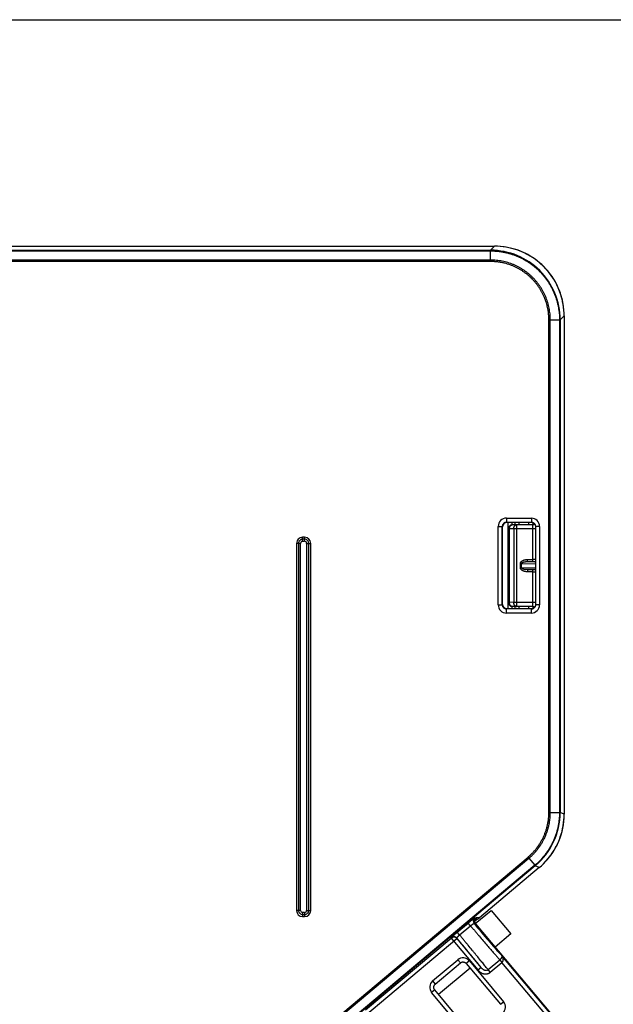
# Model space of a CAD drawing. Header units: inches. Extents: x 0 to 22, y 0 to 17.
# Tile 42 of 44: x 14.8 to 16.2, y 10.5 to 12.9. Entities that reach past the tile are written whole.
import ezdxf

# ---------------------------------------------------------------- set-up
doc = ezdxf.new("R2010")
doc.units = ezdxf.units.IN
doc.header["$LTSCALE"] = 1.21
doc.header["$MEASUREMENT"] = 0
doc.layers.get('0').update_dxf_attribs({"linetype": 'CONTINUOUS'})
doc.layers.add('DIMENSIONS', color=7, linetype='CONTINUOUS')
doc.styles.get("Standard").update_dxf_attribs({"font": 'txt', "width": 0.8})
doc.dimstyles.new('DIMSTYLE_1', dxfattribs={"dimtxt": 0.125, "dimasz": 0.18, "dimexe": 0.125, "dimexo": 0.0625, "dimgap": 0.0625, "dimtad": 0, "dimtih": 1, "dimtoh": 1, "dimdec": 3, "dimzin": 4, "dimdsep": 46, "dimtxsty": 'STANDARD', "dimblk": '_FILLED', "dimblk1": '_FILLED', "dimblk2": '_FILLED', "dimcen": 0.09, "dimadec": 0, "dimazin": 0, "dimtp": 0.01, "dimtm": 0.01, "dimtfac": 1, "dimtdec": 3, "dimtofl": 0, "dimtmove": 0, "dimatfit": 3, "dimldrblk": '_FILLED', "dimfxl": 1, "dimtolj": 1, "dimtzin": 4, "dimarcsym": 0})

# ---------------------------------------------------------------- blocks, each defined once
blk = doc.blocks.new('_FILLED')
at = {"color": 0, "linetype": 'BYBLOCK'}
blk.add_solid([(0, 0), (-1, 0.174), (-1, -0.174)], dxfattribs=at)
blk = doc.blocks.new('*D0')
at = {"layer": 'DIMENSIONS', "color": 2, "linetype": 'CONTINUOUS'}
for p, q in [((14.1732, 12.9086), (18.9618, 12.9086)), ((18.8368, 12.9086), (18.8368, 11.3058)), ((18.8368, 9.453), (18.8368, 11.0558)), ((14.1732, 9.453), (18.9618, 9.453))]:
    blk.add_line(p, q, dxfattribs=at)
at = {"layer": 'DIMENSIONS', "color": 2, "linetype": 'CONTINUOUS', "xscale": 0.18, "yscale": 0.18, "zscale": 0.18}
for p, rotation in [((18.8368, 12.9086), 90), ((18.8368, 9.453), 270)]:
    blk.add_blockref('_FILLED', p, dxfattribs=dict(at, rotation=rotation))
at = {"layer": 'DIMENSIONS', "color": 2, "linetype": 'CONTINUOUS', "insert": (18.8368, 11.2433), "char_height": 0.125, "width": 1.325, "attachment_point": 2, "line_spacing_factor": 0.9}
blk.add_mtext('3.456{\\Ftxt.shx;\\W1.000000;\\H0.125000; }[87.77]', dxfattribs=at)

msp = doc.modelspace()

# ---------------------------------------------------------------- linework, layer by layer
at = {"color": 7, "linetype": 'CONTINUOUS'}
for p, q in [((14.3108, 12.3452), (15.9148, 12.3452)), ((14.3108, 12.3438), (15.9148, 12.3438)), ((14.3406, 12.3551), (15.9247, 12.3551)), ((15.9247, 12.3551), (15.9148, 12.3452)), ((15.9148, 12.3452), (15.9148, 12.3437)), ((15.9148, 12.3177), (15.9148, 12.3438)), ((15.9148, 12.3212), (14.3108, 12.3212)), ((15.9149, 12.3177), (14.3108, 12.3177)), ((16.0573, 10.9719), (16.0573, 12.1754)), ((16.0573, 12.1752), (16.0608, 12.1752)), ((16.0608, 12.1752), (16.0833, 12.1752)), ((16.0608, 10.9719), (16.0608, 12.1752)), ((16.0848, 12.1753), (16.0833, 12.1752)), ((16.0833, 12.1752), (16.0833, 10.9719)), ((16.0946, 12.1851), (16.0848, 12.1753)), ((16.0848, 12.1753), (16.0848, 10.9718)), ((16.0946, 12.1851), (16.0946, 10.9673)), ((15.9335, 11.6707), (15.9435, 11.6707)), ((15.9335, 11.4789), (15.9335, 11.6707)), ((15.9443, 11.6698), (15.9435, 11.6707)), ((15.9435, 11.4789), (15.9435, 11.6707)), ((15.9443, 11.4798), (15.9443, 11.6698)), ((15.9535, 11.6906), (16.0145, 11.6906)), ((15.9535, 11.6906), (15.9535, 11.6807)), ((15.9535, 11.6807), (16.0145, 11.6807)), ((15.9543, 11.6798), (15.9535, 11.6807)), ((16.0154, 11.6798), (15.9543, 11.6798)), ((15.9569, 11.6798), (15.9569, 11.4698)), ((15.9668, 11.6798), (15.9668, 11.6743)), ((15.9784, 11.6746), (15.9677, 11.6744)), ((15.974, 11.6798), (15.974, 11.6745)), ((15.9786, 11.6746), (15.9784, 11.6746)), ((16.0182, 11.6746), (15.9786, 11.6746)), ((15.9786, 11.475), (15.9786, 11.6746)), ((15.984, 11.6798), (15.984, 11.6746)), ((16.0086, 11.6746), (16.0086, 11.6798)), ((16.0145, 11.6906), (16.0145, 11.6807)), ((16.0145, 11.6807), (16.0154, 11.6798)), ((16.0186, 11.6746), (16.0186, 11.6792)), ((16.0192, 11.6747), (16.0192, 11.679)), ((16.0345, 11.6706), (16.0245, 11.6706)), ((16.0245, 11.6706), (16.0245, 11.4789)), ((16.0345, 11.6706), (16.0345, 11.4789)), ((15.4603, 11.6442), (15.4554, 11.6442)), ((15.4554, 11.6342), (15.4554, 11.6442)), ((15.4602, 11.6342), (15.4603, 11.6442)), ((15.9607, 11.6644), (15.9579, 11.6644)), ((15.9579, 11.4851), (15.9579, 11.6644)), ((15.9714, 11.6646), (15.9607, 11.6644)), ((15.9607, 11.4851), (15.9607, 11.6644)), ((16.0245, 11.6646), (15.9714, 11.6646)), ((15.9714, 11.6646), (15.9714, 11.485)), ((16.0178, 11.5847), (16.0178, 11.6646)), ((15.4504, 11.6292), (15.4404, 11.6292)), ((15.4404, 11.6292), (15.4404, 10.7324)), ((15.4454, 11.6292), (15.4454, 10.7324)), ((15.4504, 10.7324), (15.4504, 11.6292)), ((15.4602, 11.6392), (15.4554, 11.6392)), ((15.4554, 11.6342), (15.4602, 11.6342)), ((15.4652, 11.6292), (15.4752, 11.6292)), ((15.4652, 11.6292), (15.4652, 10.7324)), ((15.4702, 10.7324), (15.4702, 11.6292)), ((15.4752, 10.7324), (15.4752, 11.6292)), ((15.9906, 11.5798), (15.9877, 11.5798)), ((15.9877, 11.5697), (15.9877, 11.5798)), ((15.9906, 11.5798), (16.0245, 11.5794)), ((15.9906, 11.5697), (15.9906, 11.5798)), ((16.0047, 11.5897), (16.0178, 11.5897)), ((16.0047, 11.5847), (16.0047, 11.5897)), ((16.0047, 11.5847), (16.0178, 11.5847)), ((16.0047, 11.5847), (16.0227, 11.5845)), ((16.0178, 11.5847), (16.0228, 11.5846)), ((16.0228, 11.5846), (16.0227, 11.5845)), ((15.9906, 11.5697), (15.9877, 11.5697)), ((15.9906, 11.5697), (16.0245, 11.5701)), ((16.0047, 11.5649), (16.0227, 11.5651)), ((16.0178, 11.5649), (16.0047, 11.5649)), ((16.0047, 11.5649), (16.0047, 11.5599)), ((16.0178, 11.5599), (16.0047, 11.5599)), ((16.0178, 11.485), (16.0178, 11.5649)), ((16.0228, 11.5649), (16.0178, 11.5649)), ((16.0227, 11.5651), (16.0228, 11.5649)), ((15.9335, 11.4789), (15.9435, 11.4789)), ((15.9443, 11.4798), (15.9435, 11.4789)), ((15.9607, 11.4851), (15.9579, 11.4851)), ((15.9714, 11.485), (15.9607, 11.4851)), ((15.9668, 11.4752), (15.9668, 11.4698)), ((15.9784, 11.475), (15.9677, 11.4751)), ((15.9786, 11.485), (15.9714, 11.485)), ((15.974, 11.475), (15.974, 11.4698)), ((15.9784, 11.475), (15.9786, 11.475)), ((16.0178, 11.485), (15.9786, 11.485)), ((16.0182, 11.475), (15.9786, 11.475)), ((15.984, 11.475), (15.984, 11.4698)), ((16.0086, 11.4698), (16.0086, 11.475)), ((16.0245, 11.485), (16.0178, 11.485)), ((16.0186, 11.4703), (16.0186, 11.4749)), ((16.0192, 11.4705), (16.0192, 11.4749)), ((16.0345, 11.4789), (16.0245, 11.4789)), ((15.9543, 11.4698), (15.9535, 11.4689)), ((16.0145, 11.4689), (15.9535, 11.4689)), ((15.9535, 11.4589), (15.9535, 11.4689)), ((16.0145, 11.4589), (15.9535, 11.4589)), ((15.9543, 11.4698), (16.0154, 11.4698)), ((16.0154, 11.4698), (16.0145, 11.4689)), ((16.0145, 11.4589), (16.0145, 11.4689)), ((16.0573, 10.9719), (16.0608, 10.9719)), ((16.0608, 10.9719), (16.0833, 10.9719)), ((16.0848, 10.9718), (16.0833, 10.9719)), ((16.0946, 10.9673), (16.0848, 10.9718)), ((15.0702, 10.0772), (16.0064, 10.8627)), ((15.0725, 10.0745), (16.0086, 10.86)), ((16.0064, 10.8627), (16.0086, 10.86)), ((16.0086, 10.86), (16.0231, 10.8428)), ((16.0231, 10.8428), (15.0869, 10.0572)), ((16.0241, 10.8416), (15.0879, 10.0561)), ((16.0339, 10.837), (15.8875, 10.7142)), ((16.0241, 10.8416), (16.0231, 10.8428)), ((16.0339, 10.837), (16.0241, 10.8416)), ((15.4504, 10.7324), (15.4404, 10.7324)), ((15.4652, 10.7324), (15.4752, 10.7324)), ((15.8775, 10.7002), (15.9159, 10.7325)), ((15.9159, 10.7325), (15.9641, 10.675)), ((15.4602, 10.7274), (15.4554, 10.7274)), ((15.4554, 10.7274), (15.4554, 10.7174)), ((15.4554, 10.7224), (15.4603, 10.7224)), ((15.4554, 10.7174), (15.4603, 10.7174)), ((15.4602, 10.7274), (15.4603, 10.7174)), ((15.8755, 10.706), (15.8826, 10.712)), ((15.8757, 10.7142), (15.8793, 10.7139)), ((15.8802, 10.7119), (15.8775, 10.7121)), ((15.879, 10.7136), (15.8795, 10.714)), ((15.8793, 10.7139), (15.879, 10.7136)), ((15.879, 10.7136), (15.879, 10.7136)), ((15.8795, 10.714), (15.8796, 10.7141)), ((15.8796, 10.7141), (15.8796, 10.7141)), ((15.8797, 10.7142), (15.8806, 10.7148)), ((15.8875, 10.7142), (15.8806, 10.7148)), ((15.8334, 10.6791), (15.8602, 10.7016)), ((15.8391, 10.6724), (15.8659, 10.6949)), ((15.8659, 10.6949), (15.8602, 10.7016)), ((15.8745, 10.7001), (15.8778, 10.6998)), ((15.8758, 10.7035), (15.8758, 10.7035)), ((15.8778, 10.6998), (16.0609, 10.4817)), ((15.6077, 10.475), (15.8323, 10.6635)), ((15.609, 10.4891), (15.8182, 10.6647)), ((15.8182, 10.6647), (15.8183, 10.666)), ((15.8182, 10.6647), (15.8835, 10.5869)), ((15.8323, 10.6635), (15.8324, 10.6648)), ((15.8323, 10.6635), (15.8912, 10.5933)), ((15.8391, 10.6724), (15.8334, 10.6791)), ((15.9641, 10.675), (15.9257, 10.6427)), ((15.7731, 10.5601), (15.8347, 10.6118)), ((15.8411, 10.6041), (15.8347, 10.6118)), ((15.8629, 10.6093), (15.8552, 10.6029)), ((15.8629, 10.6093), (15.9467, 10.5094)), ((15.9087, 10.5877), (15.9372, 10.6116)), ((15.9372, 10.6116), (15.9427, 10.6052)), ((16.0594, 10.4818), (15.943, 10.6205)), ((15.7796, 10.5524), (15.8411, 10.6041)), ((15.8647, 10.5915), (15.7878, 10.527)), ((15.8552, 10.6029), (15.939, 10.503)), ((15.8835, 10.5869), (15.8912, 10.5933)), ((15.9141, 10.5812), (15.9087, 10.5877)), ((15.9141, 10.5812), (15.9427, 10.6052)), ((16.0517, 10.4754), (15.9427, 10.6052)), ((15.7783, 10.5384), (15.7707, 10.5319)), ((15.7731, 10.5601), (15.7796, 10.5524)), ((15.8621, 10.4385), (15.7783, 10.5384)), ((15.8545, 10.4321), (15.7707, 10.5319)), ((15.939, 10.503), (15.9467, 10.5094))]:
    msp.add_line(p, q, dxfattribs=at)
for points in [[(16.0946, 12.1851), (16.0945, 12.1919), (16.0941, 12.1989), (16.0933, 12.2059), (16.0923, 12.2129), (16.091, 12.2198), (16.0895, 12.2267), (16.0876, 12.2335), (16.0855, 12.2402), (16.083, 12.2468), (16.0804, 12.2533), (16.0774, 12.2597), (16.0742, 12.2659), (16.0707, 12.272), (16.067, 12.278), (16.063, 12.2838), (16.0588, 12.2895), (16.0544, 12.2949), (16.0497, 12.3002), (16.0448, 12.3053), (16.0398, 12.3102), (16.0345, 12.3148), (16.029, 12.3193), (16.0234, 12.3235), (16.0176, 12.3274), (16.0116, 12.3312), (16.0055, 12.3346), (15.9992, 12.3379), (15.9928, 12.3408), (15.9863, 12.3435), (15.9797, 12.3459), (15.973, 12.3481), (15.9662, 12.3499), (15.9594, 12.3515), (15.9525, 12.3528), (15.9455, 12.3538), (15.9385, 12.3545), (15.9314, 12.3549), (15.9247, 12.3551)], [(16.023, 11.6759), (16.0226, 11.6756), (16.0221, 11.6754), (16.0215, 11.6752), (16.0208, 11.675), (16.0202, 11.6748), (16.0195, 11.6747), (16.0187, 11.6746), (16.0182, 11.6746)], [(16.0212, 11.6781), (16.0214, 11.6779), (16.022, 11.6773), (16.0225, 11.6767), (16.023, 11.676), (16.0234, 11.6753), (16.0237, 11.6745), (16.024, 11.6737), (16.0242, 11.6729), (16.0244, 11.6721), (16.0245, 11.6713), (16.0245, 11.6706)], [(16.0182, 11.475), (16.0187, 11.4749), (16.0195, 11.4749), (16.0202, 11.4748), (16.0208, 11.4746), (16.0215, 11.4744), (16.022, 11.4742), (16.0226, 11.4739), (16.023, 11.4737)], [(16.0245, 11.4789), (16.0245, 11.4783), (16.0244, 11.4775), (16.0243, 11.4766), (16.024, 11.4758), (16.0237, 11.4751), (16.0234, 11.4743), (16.023, 11.4736), (16.0225, 11.4729), (16.022, 11.4722), (16.0214, 11.4716), (16.0212, 11.4714)], [(16.0339, 10.837), (16.0391, 10.8415), (16.0442, 10.8464), (16.0491, 10.8515), (16.0539, 10.8568), (16.0583, 10.8623), (16.0626, 10.8679), (16.0666, 10.8738), (16.0704, 10.8798), (16.0739, 10.8859), (16.0772, 10.8922), (16.0802, 10.8987), (16.0829, 10.9052), (16.0853, 10.9118), (16.0875, 10.9186), (16.0894, 10.9254), (16.091, 10.9323), (16.0923, 10.9393), (16.0933, 10.9463), (16.0941, 10.9534), (16.0945, 10.9604), (16.0946, 10.9673)], [(15.8758, 10.7035), (15.8757, 10.704), (15.8756, 10.7047), (15.8755, 10.7054), (15.8755, 10.706), (15.8755, 10.7066), (15.8755, 10.7072), (15.8756, 10.7078), (15.8757, 10.7083), (15.8758, 10.7088), (15.876, 10.7093), (15.8762, 10.7098), (15.8763, 10.7102), (15.8766, 10.7107), (15.8768, 10.7111), (15.877, 10.7115), (15.8773, 10.7119), (15.8776, 10.7122), (15.8778, 10.7125), (15.8781, 10.7128), (15.8783, 10.713), (15.8785, 10.7132), (15.8787, 10.7134), (15.8789, 10.7136), (15.879, 10.7136)], [(15.8778, 10.6998), (15.8775, 10.7003), (15.877, 10.7009), (15.8766, 10.7016), (15.8763, 10.7023), (15.876, 10.703), (15.8758, 10.7035)], [(15.8411, 10.6041), (15.8416, 10.6045), (15.8423, 10.605), (15.8431, 10.6054), (15.8438, 10.6057), (15.8446, 10.606), (15.8455, 10.6062), (15.8463, 10.6064), (15.8471, 10.6064), (15.848, 10.6064), (15.8488, 10.6063), (15.8497, 10.6062), (15.8505, 10.606), (15.8513, 10.6057), (15.8521, 10.6053), (15.8528, 10.6049), (15.8535, 10.6045), (15.8542, 10.6039), (15.8548, 10.6033), (15.8552, 10.6029)], [(15.7783, 10.5384), (15.7779, 10.5389), (15.7775, 10.5396), (15.777, 10.5403), (15.7767, 10.5411), (15.7764, 10.5419), (15.7762, 10.5427), (15.7761, 10.5435), (15.776, 10.5444), (15.776, 10.5452), (15.7761, 10.5461), (15.7762, 10.5469), (15.7764, 10.5477), (15.7767, 10.5485), (15.7771, 10.5493), (15.7775, 10.55), (15.778, 10.5507), (15.7785, 10.5514), (15.7791, 10.552), (15.7796, 10.5524)]]:
    msp.add_lwpolyline(points, dxfattribs=at)
for centre, radius, start, end in [((15.9148, 12.1753), 0.17, 359.9951, 90.0059), ((15.9246, 12.1845), 0.1705, 87.8195, 89.9956), ((15.9247, 12.1851), 0.17, 2.0166, 87.8191), ((15.9237, 12.1851), 0.1709, 0.0067, 2.0145), ((15.9535, 11.6707), 0.02, 89.9974, 180.0042), ((15.9535, 11.6707), 0.00999, 89.9743, 180.0435), ((15.9679, 11.6644), 0.01, 91.0413, 180), ((16.0145, 11.6706), 0.02, 0.0035, 89.9953), ((16.0145, 11.6706), 0.01, 47.9421, 89.9744), ((16.0152, 11.6695), 0.0103, 52.182, 55.0477), ((16.0153, 11.6696), 0.0102, 55.0488, 55.385), ((16.0145, 11.6706), 0.01, 44.9995, 47.9466), ((16.0152, 11.6695), 0.0103, 48.4998, 52.1809), ((15.4554, 11.6292), 0.015, 90.0025, 179.9975), ((15.4603, 11.6292), 0.015, 0.0025, 89.9975), ((15.4554, 11.6292), 0.01, 89.9969, 180.0024), ((15.4554, 11.6292), 0.005, 89.9968, 180.0031), ((15.4602, 11.6292), 0.01, 359.9969, 90.0024), ((15.4602, 11.6292), 0.005, 359.9968, 90.0031), ((16.0184, 10.7627), 0.827, 89.5779, 90.0403), ((16.0227, 11.5895), 0.005, 269.9819, 291.1767), ((16.0228, 11.5896), 0.005, 269.982, 289.5221), ((16.0182, 12.4582), 0.8983, 269.9773, 270.403), ((16.0227, 11.5601), 0.005, 68.8233, 90.0181), ((16.0228, 11.56), 0.005, 70.4779, 90.018), ((15.9535, 11.4789), 0.02, 179.9974, 270.0042), ((15.9535, 11.4789), 0.00999, 179.9743, 270.0435), ((15.9679, 11.4851), 0.01, 180, 268.9587), ((16.0145, 11.4789), 0.02, 270.0049, 359.9966), ((16.0145, 11.4789), 0.01, 270.0269, 311.6631), ((16.0152, 11.48), 0.0103, 304.6148, 307.8191), ((16.0145, 11.4789), 0.01, 311.6586, 315.0003), ((16.0152, 11.48), 0.0103, 307.8182, 311.506), ((15.9148, 10.9718), 0.17, 309.9973, 0.0026), ((15.9247, 10.9673), 0.17, 311.9038, 357.0028), ((15.9246, 10.9673), 0.17, 357.0025, 359.9995), ((15.9246, 10.9673), 0.17, 310.0006, 311.9041), ((15.4554, 10.7324), 0.015, 180.0025, 269.9975), ((15.4554, 10.7324), 0.01, 179.9969, 270.0024), ((15.4554, 10.7324), 0.005, 179.9968, 270.0031), ((15.4602, 10.7324), 0.01, 269.9969, 0.0024), ((15.4602, 10.7324), 0.005, 269.9968, 0.0031), ((15.4603, 10.7324), 0.015, 270.0025, 359.9975), ((15.8822, 10.7065), 0.01, 130.0209, 219.9791), ((15.8852, 10.7062), 0.00972, 177.6928, 180.9708), ((15.8852, 10.7062), 0.0097, 177.4539, 177.6927), ((15.8852, 10.7062), 0.00975, 180.9702, 181.4798), ((15.8852, 10.7062), 0.00976, 181.48, 184.6766), ((15.8853, 10.7062), 0.0098, 184.676, 185.4465), ((15.8853, 10.7062), 0.00981, 185.4469, 188.5932), ((15.884, 10.7074), 0.00801, 125.4395, 128.6971), ((15.9154, 10.6671), 0.0591, 127.1481, 127.5818), ((15.8742, 10.7224), 0.01, 301.7006, 310.0169), ((15.8811, 10.7218), 0.01, 265.0208, 310.0198), ((15.8853, 10.7062), 0.00984, 188.5928, 189.6014), ((15.8853, 10.7062), 0.00986, 189.6022, 192.7353), ((15.8854, 10.7062), 0.0099, 192.7351, 194.8054), ((15.8854, 10.7062), 0.00991, 194.8051, 195.8953), ((15.8855, 10.7063), 0.01, 195.8989, 198.3508), ((15.8855, 10.7063), 0.01, 198.3511, 212.366), ((15.8855, 10.7063), 0.01, 212.5239, 216.5761), ((15.8854, 10.7063), 0.00999, 216.5753, 218.688), ((15.8854, 10.7062), 0.00994, 218.6886, 220.0168), ((15.8246, 10.657), 0.01, 40.0209, 129.9791), ((15.8247, 10.6584), 0.01, 40.0209, 129.9791), ((15.8475, 10.5964), 0.02, 40.0004, 129.9995), ((15.786, 10.5448), 0.02, 130.0004, 219.9995), ((15.9313, 10.4966), 0.02, 310.0004, 39.9995)]:
    msp.add_arc(centre, radius, start, end, dxfattribs=at)
for centre, major_axis in [((15.9543, 11.6698), (0.00707, -0.00707)), ((15.9543, 11.4798), (0.00707, 0.00707))]:
    msp.add_ellipse(centre, major_axis=major_axis, ratio=0.999695, start_param=2.356347, end_param=3.926839, dxfattribs=at)
for points, knots in [([(15.9148, 12.3438), (15.9176, 12.3438), (15.9217, 12.3436), (15.9272, 12.3433), (15.9327, 12.3428), (15.9395, 12.342), (15.9477, 12.3406), (15.9558, 12.3388), (15.9637, 12.3366), (15.9716, 12.334), (15.978, 12.3315), (15.9831, 12.3293), (15.9881, 12.327), (15.9943, 12.3239), (16.0015, 12.3198), (16.0085, 12.3154), (16.0141, 12.3114), (16.0185, 12.3081), (16.0228, 12.3047), (16.028, 12.3002), (16.034, 12.2944), (16.0397, 12.2885), (16.0442, 12.2832), (16.0477, 12.2789), (16.051, 12.2745), (16.055, 12.2689), (16.0594, 12.2619), (16.0635, 12.2547), (16.0672, 12.2473), (16.0705, 12.2398), (16.0735, 12.232), (16.0761, 12.2242), (16.0783, 12.2162), (16.0801, 12.2081), (16.0816, 12.2), (16.0826, 12.1918), (16.0832, 12.1835), (16.0833, 12.178), (16.0833, 12.1752)], [0, 0, 0, 0, 0.03125, 0.046876, 0.062502, 0.093751, 0.125001, 0.156251, 0.1875, 0.21875, 0.25, 0.265626, 0.281252, 0.312502, 0.343751, 0.375001, 0.406251, 0.421877, 0.437503, 0.468753, 0.500002, 0.531252, 0.562502, 0.578128, 0.593754, 0.625004, 0.656253, 0.687503, 0.718753, 0.750003, 0.781252, 0.812502, 0.843752, 0.875001, 0.906251, 0.937501, 0.96875, 1, 1, 1, 1]), ([(16.0608, 12.1752), (16.0608, 12.18), (16.0605, 12.1872), (16.0593, 12.1967), (16.058, 12.2037), (16.0565, 12.2107), (16.0546, 12.2176), (16.0523, 12.2244), (16.0502, 12.23), (16.0483, 12.2344), (16.0463, 12.2388), (16.0436, 12.2441), (16.0401, 12.2503), (16.0362, 12.2564), (16.0321, 12.2622), (16.0277, 12.2679), (16.023, 12.2733), (16.0181, 12.2785), (16.0129, 12.2835), (16.0075, 12.2881), (16.0018, 12.2926), (15.9959, 12.2967), (15.9899, 12.3005), (15.9836, 12.304), (15.9783, 12.3067), (15.974, 12.3087), (15.9696, 12.3106), (15.964, 12.3128), (15.9572, 12.315), (15.9503, 12.3169), (15.9433, 12.3185), (15.9362, 12.3197), (15.9291, 12.3206), (15.922, 12.3211), (15.9172, 12.3213), (15.9148, 12.3213)], [0, 0, 0, 0, 0.062481, 0.093732, 0.124982, 0.156233, 0.187483, 0.218734, 0.249984, 0.26561, 0.281237, 0.312487, 0.343738, 0.374988, 0.406239, 0.437489, 0.46874, 0.49999, 0.531241, 0.562491, 0.593742, 0.624992, 0.656243, 0.687493, 0.718743, 0.73437, 0.749996, 0.781247, 0.812497, 0.843748, 0.874998, 0.906249, 0.937499, 0.96875, 1, 1, 1, 1]), ([(16.0573, 12.1754), (16.0573, 12.1759), (16.0573, 12.1771), (16.0573, 12.1789), (16.0572, 12.1806), (16.0571, 12.1824), (16.057, 12.1841), (16.0569, 12.1858), (16.0568, 12.1876), (16.0566, 12.1899), (16.0562, 12.1928), (16.0558, 12.1963), (16.0552, 12.1997), (16.0546, 12.2031), (16.0538, 12.2065), (16.0527, 12.2111), (16.0512, 12.2167), (16.049, 12.2233), (16.0465, 12.2298), (16.0436, 12.2362), (16.0405, 12.2425), (16.0371, 12.2486), (16.0333, 12.2545), (16.0293, 12.2602), (16.025, 12.2657), (16.0204, 12.271), (16.0156, 12.276), (16.0106, 12.2809), (16.0053, 12.2854), (15.9998, 12.2897), (15.994, 12.2937), (15.9881, 12.2975), (15.9821, 12.3009), (15.9769, 12.3036), (15.9726, 12.3055), (15.9683, 12.3073), (15.9629, 12.3094), (15.9563, 12.3116), (15.9507, 12.3132), (15.9461, 12.3143), (15.9427, 12.315), (15.9393, 12.3156), (15.9358, 12.3162), (15.9324, 12.3167), (15.9295, 12.317), (15.9272, 12.3172), (15.9254, 12.3174), (15.9237, 12.3175), (15.9219, 12.3176), (15.9202, 12.3176), (15.9184, 12.3177), (15.9167, 12.3177), (15.9155, 12.3177), (15.9149, 12.3177)], [0, 0, 0, 0, 0.007813, 0.015626, 0.023439, 0.031252, 0.039065, 0.046878, 0.054691, 0.062504, 0.07813, 0.093756, 0.109381, 0.125007, 0.140633, 0.156258, 0.187508, 0.218757, 0.250006, 0.281255, 0.312504, 0.343753, 0.375002, 0.406251, 0.437501, 0.46875, 0.499999, 0.531248, 0.562497, 0.593746, 0.624995, 0.656244, 0.687494, 0.718743, 0.734368, 0.749994, 0.781243, 0.812492, 0.843742, 0.859367, 0.874993, 0.890619, 0.906245, 0.92187, 0.937496, 0.945309, 0.953122, 0.960935, 0.968748, 0.976561, 0.984374, 0.992187, 1, 1, 1, 1]), ([(15.9607, 11.6644), (15.9607, 11.6651), (15.9608, 11.666), (15.961, 11.6673), (15.9613, 11.6685), (15.9617, 11.6696), (15.9623, 11.6707), (15.9627, 11.6714), (15.9632, 11.6721), (15.9638, 11.6727), (15.9643, 11.6731), (15.9647, 11.6734), (15.9651, 11.6737), (15.9657, 11.674), (15.9663, 11.6742), (15.967, 11.6744), (15.9675, 11.6744), (15.9677, 11.6744)], [0, 0, 0, 0, 0.143909, 0.215036, 0.285176, 0.421321, 0.486994, 0.550819, 0.612707, 0.67264, 0.730675, 0.759032, 0.786973, 0.841707, 0.895201, 0.947824, 1, 1, 1, 1]), ([(15.9714, 11.6646), (15.9714, 11.6652), (15.9714, 11.6662), (15.9717, 11.6675), (15.9719, 11.6687), (15.9724, 11.6698), (15.9729, 11.6709), (15.9734, 11.6716), (15.9739, 11.6723), (15.9745, 11.6729), (15.975, 11.6733), (15.9754, 11.6736), (15.9758, 11.6739), (15.9763, 11.6741), (15.977, 11.6744), (15.9777, 11.6746), (15.9782, 11.6746), (15.9784, 11.6746)], [0, 0, 0, 0, 0.143909, 0.215037, 0.285176, 0.421321, 0.486994, 0.550819, 0.612707, 0.67264, 0.730675, 0.759032, 0.786973, 0.841707, 0.895201, 0.947824, 1, 1, 1, 1]), ([(16.0211, 11.678), (16.0207, 11.6783), (16.0198, 11.6788), (16.0185, 11.6793), (16.0173, 11.6796), (16.0166, 11.6797), (16.016, 11.6798), (16.0156, 11.6798), (16.0154, 11.6798)], [0, 0, 0, 0, 0.235795, 0.48252, 0.738593, 0.803724, 0.869111, 1, 1, 1, 1]), ([(16.0178, 11.6646), (16.0178, 11.6652), (16.0178, 11.6662), (16.0179, 11.6675), (16.0179, 11.6684), (16.0179, 11.6693), (16.0179, 11.6701), (16.0179, 11.6709), (16.0179, 11.6716), (16.018, 11.6723), (16.018, 11.6729), (16.018, 11.6734), (16.0181, 11.6738), (16.0181, 11.674), (16.0181, 11.6742), (16.0181, 11.6743), (16.0181, 11.6744), (16.0181, 11.6745), (16.0181, 11.6745), (16.0181, 11.6745), (16.0182, 11.6745), (16.0182, 11.6746), (16.0182, 11.6746), (16.0182, 11.6746), (16.0182, 11.6746), (16.0182, 11.6746)], [0, 0, 0, 0, 0.194661, 0.289645, 0.381838, 0.470354, 0.55434, 0.632991, 0.705551, 0.771326, 0.829687, 0.880081, 0.922031, 0.939715, 0.955151, 0.968306, 0.979155, 0.983712, 0.987691, 0.991093, 0.993922, 0.996188, 0.997116, 0.997914, 1, 1, 1, 1]), ([(15.9877, 11.5798), (15.9877, 11.5801), (15.9878, 11.5804), (15.9878, 11.5808), (15.9879, 11.5812), (15.988, 11.5815), (15.9881, 11.5818), (15.9882, 11.5821), (15.9883, 11.5824), (15.9885, 11.5827), (15.9886, 11.583), (15.9888, 11.5833), (15.9891, 11.5837), (15.9894, 11.5841), (15.9898, 11.5846), (15.9903, 11.5851), (15.991, 11.5857), (15.9919, 11.5863), (15.993, 11.587), (15.9942, 11.5876), (15.9955, 11.5881), (15.9968, 11.5886), (15.9981, 11.5889), (15.9994, 11.5892), (16.0007, 11.5894), (16.0025, 11.5896), (16.0038, 11.5897), (16.0047, 11.5897)], [0, 0, 0, 0, 0.031244, 0.046872, 0.062499, 0.078128, 0.093757, 0.109385, 0.125013, 0.140642, 0.156271, 0.171899, 0.187527, 0.218779, 0.250031, 0.281284, 0.312537, 0.375024, 0.437517, 0.500014, 0.562513, 0.625014, 0.687517, 0.750019, 0.812522, 0.875025, 1, 1, 1, 1]), ([(15.9906, 11.5798), (15.9906, 11.5799), (15.9906, 11.5801), (15.9907, 11.5803), (15.9908, 11.5806), (15.9909, 11.5808), (15.991, 11.581), (15.9912, 11.5812), (15.9914, 11.5814), (15.9916, 11.5816), (15.9919, 11.5819), (15.9923, 11.5822), (15.9927, 11.5824), (15.9932, 11.5827), (15.9936, 11.5829), (15.9942, 11.5831), (15.995, 11.5834), (15.996, 11.5837), (15.9969, 11.5839), (15.9979, 11.5841), (15.9988, 11.5843), (15.9998, 11.5844), (16.0011, 11.5846), (16.0027, 11.5847), (16.004, 11.5847), (16.0047, 11.5847)], [0, 0, 0, 0, 0.016132, 0.032242, 0.048312, 0.064332, 0.080299, 0.096213, 0.112082, 0.127911, 0.159458, 0.190905, 0.222276, 0.253588, 0.284855, 0.316087, 0.378458, 0.440752, 0.50299, 0.565186, 0.627351, 0.689493, 0.751618, 0.875821, 1, 1, 1, 1]), ([(16.0227, 11.5845), (16.0228, 11.5845), (16.0229, 11.5844), (16.0232, 11.5844), (16.0234, 11.5843), (16.0236, 11.5841), (16.0239, 11.5839), (16.0241, 11.5837), (16.0243, 11.5834), (16.0244, 11.5832), (16.0245, 11.5831)], [0, 0, 0, 0, 0.099477, 0.202045, 0.309851, 0.425006, 0.549513, 0.685417, 0.834816, 1, 1, 1, 1]), ([(16.0047, 11.5599), (16.0038, 11.5599), (16.0025, 11.5599), (16.0007, 11.5601), (15.9994, 11.5603), (15.9981, 11.5606), (15.9968, 11.561), (15.9955, 11.5614), (15.9942, 11.5619), (15.993, 11.5625), (15.9919, 11.5632), (15.9908, 11.564), (15.99, 11.5648), (15.9894, 11.5654), (15.989, 11.566), (15.9886, 11.5665), (15.9883, 11.5671), (15.9881, 11.5677), (15.9879, 11.5683), (15.9878, 11.5687), (15.9878, 11.5691), (15.9877, 11.5694), (15.9877, 11.5696), (15.9877, 11.5697)], [0, 0, 0, 0, 0.124982, 0.187488, 0.249994, 0.3125, 0.375005, 0.43751, 0.500012, 0.562513, 0.625009, 0.687499, 0.74998, 0.781233, 0.812486, 0.843738, 0.874988, 0.906237, 0.937484, 0.953113, 0.968741, 0.984372, 1, 1, 1, 1]), ([(16.0047, 11.5649), (16.004, 11.5649), (16.0027, 11.5649), (16.0011, 11.565), (15.9998, 11.5651), (15.9988, 11.5653), (15.9979, 11.5654), (15.9969, 11.5656), (15.996, 11.5659), (15.995, 11.5661), (15.9942, 11.5664), (15.9936, 11.5667), (15.9932, 11.5669), (15.9927, 11.5671), (15.9923, 11.5674), (15.9919, 11.5677), (15.9915, 11.568), (15.9912, 11.5683), (15.9909, 11.5687), (15.9908, 11.569), (15.9907, 11.5692), (15.9906, 11.5695), (15.9906, 11.5696), (15.9906, 11.5697)], [0, 0, 0, 0, 0.124186, 0.248395, 0.310522, 0.372667, 0.434836, 0.497035, 0.559276, 0.621573, 0.683948, 0.71518, 0.746449, 0.777763, 0.809136, 0.840584, 0.872133, 0.903814, 0.935665, 0.951686, 0.967757, 0.983868, 1, 1, 1, 1]), ([(16.0245, 11.5665), (16.0244, 11.5664), (16.0243, 11.5661), (16.0241, 11.5659), (16.0239, 11.5656), (16.0236, 11.5654), (16.0234, 11.5653), (16.0232, 11.5652), (16.0229, 11.5651), (16.0228, 11.5651), (16.0227, 11.5651)], [0, 0, 0, 0, 0.165189, 0.314588, 0.450486, 0.575006, 0.690135, 0.797957, 0.900537, 1, 1, 1, 1]), ([(15.9677, 11.4751), (15.9675, 11.4752), (15.967, 11.4752), (15.9663, 11.4753), (15.9657, 11.4756), (15.9651, 11.4759), (15.9647, 11.4761), (15.9643, 11.4764), (15.9638, 11.4769), (15.9632, 11.4775), (15.9627, 11.4781), (15.9623, 11.4788), (15.9617, 11.4799), (15.9613, 11.4811), (15.961, 11.4823), (15.9608, 11.4835), (15.9607, 11.4845), (15.9607, 11.4851)], [0, 0, 0, 0, 0.052176, 0.104799, 0.158293, 0.213027, 0.240968, 0.269325, 0.32736, 0.387293, 0.449181, 0.513006, 0.578679, 0.714824, 0.784964, 0.856091, 1, 1, 1, 1]), ([(15.9784, 11.475), (15.9782, 11.475), (15.9777, 11.475), (15.977, 11.4752), (15.9763, 11.4754), (15.9758, 11.4757), (15.9754, 11.476), (15.975, 11.4763), (15.9745, 11.4767), (15.9739, 11.4773), (15.9734, 11.4779), (15.9729, 11.4787), (15.9724, 11.4797), (15.9719, 11.4809), (15.9717, 11.4821), (15.9714, 11.4833), (15.9714, 11.4843), (15.9714, 11.485)], [0, 0, 0, 0, 0.052176, 0.104799, 0.158293, 0.213027, 0.240968, 0.269325, 0.32736, 0.387293, 0.449181, 0.513006, 0.578679, 0.714824, 0.784963, 0.856091, 1, 1, 1, 1]), ([(16.0182, 11.475), (16.0182, 11.475), (16.0182, 11.475), (16.0182, 11.475), (16.0182, 11.475), (16.0182, 11.475), (16.0181, 11.475), (16.0181, 11.4751), (16.0181, 11.4751), (16.0181, 11.4752), (16.0181, 11.4753), (16.0181, 11.4754), (16.0181, 11.4755), (16.0181, 11.4758), (16.018, 11.4762), (16.018, 11.4767), (16.018, 11.4772), (16.0179, 11.4779), (16.0179, 11.4786), (16.0179, 11.4794), (16.0179, 11.4803), (16.0179, 11.4811), (16.0179, 11.4821), (16.0178, 11.4833), (16.0178, 11.4843), (16.0178, 11.485)], [0, 0, 0, 0, 0.002093, 0.002893, 0.003822, 0.006089, 0.008918, 0.01232, 0.016299, 0.020857, 0.031712, 0.044871, 0.060311, 0.077999, 0.119954, 0.170352, 0.228717, 0.294495, 0.367056, 0.445706, 0.529691, 0.618202, 0.710388, 0.805364, 1, 1, 1, 1]), ([(16.0154, 11.4698), (16.0156, 11.4698), (16.016, 11.4698), (16.0166, 11.4698), (16.0173, 11.47), (16.0185, 11.4702), (16.0198, 11.4708), (16.0207, 11.4713), (16.0211, 11.4716)], [0, 0, 0, 0, 0.130888, 0.196275, 0.261406, 0.517479, 0.764204, 1, 1, 1, 1]), ([(16.0064, 10.8627), (16.0074, 10.8635), (16.0089, 10.8648), (16.0108, 10.8665), (16.0122, 10.8678), (16.0136, 10.8692), (16.0155, 10.871), (16.0177, 10.8733), (16.0204, 10.8761), (16.023, 10.8791), (16.0255, 10.882), (16.0287, 10.8861), (16.0325, 10.8914), (16.0367, 10.8979), (16.0405, 10.9046), (16.0434, 10.9104), (16.0456, 10.9152), (16.0475, 10.92), (16.0498, 10.926), (16.0521, 10.9335), (16.0537, 10.9397), (16.0547, 10.9448), (16.0554, 10.9486), (16.056, 10.9525), (16.0565, 10.9563), (16.0568, 10.9596), (16.057, 10.9621), (16.0571, 10.9641), (16.0572, 10.966), (16.0572, 10.968), (16.0573, 10.9699), (16.0573, 10.9712), (16.0573, 10.9719)], [0, 0, 0, 0, 0.031251, 0.046877, 0.062503, 0.078129, 0.093755, 0.125006, 0.156257, 0.187508, 0.21876, 0.250011, 0.312507, 0.375004, 0.4375, 0.499997, 0.531248, 0.562499, 0.624996, 0.687492, 0.749989, 0.78124, 0.812491, 0.843742, 0.874993, 0.906244, 0.92187, 0.937496, 0.953122, 0.968748, 0.984375, 1, 1, 1, 1]), ([(16.0086, 10.86), (16.0097, 10.8609), (16.0112, 10.8622), (16.0131, 10.8639), (16.0151, 10.8657), (16.0175, 10.868), (16.0203, 10.8709), (16.023, 10.8738), (16.0256, 10.8768), (16.0282, 10.8798), (16.0331, 10.8861), (16.0384, 10.8938), (16.0436, 10.903), (16.0472, 10.9101), (16.0503, 10.9174), (16.0531, 10.9249), (16.0555, 10.9325), (16.0571, 10.939), (16.0582, 10.9441), (16.0589, 10.9481), (16.0595, 10.952), (16.0599, 10.956), (16.0603, 10.9599), (16.0606, 10.9632), (16.0607, 10.9659), (16.0608, 10.9685), (16.0608, 10.9705), (16.0608, 10.9719)], [0, 0, 0, 0, 0.031252, 0.04688, 0.062506, 0.093759, 0.125012, 0.156265, 0.187518, 0.218771, 0.250023, 0.374977, 0.437477, 0.499977, 0.562477, 0.624977, 0.687477, 0.749977, 0.781229, 0.812482, 0.843735, 0.874988, 0.906241, 0.937494, 0.95312, 0.968748, 1, 1, 1, 1]), ([(16.0833, 10.9719), (16.0833, 10.9703), (16.0833, 10.968), (16.0832, 10.965), (16.0831, 10.9627), (16.0829, 10.9604), (16.0827, 10.9573), (16.0823, 10.9535), (16.0818, 10.9489), (16.0811, 10.9444), (16.0803, 10.9399), (16.079, 10.9339), (16.0772, 10.9264), (16.0744, 10.9177), (16.0713, 10.909), (16.0676, 10.9006), (16.0642, 10.8937), (16.0612, 10.8884), (16.0581, 10.8831), (16.054, 10.8767), (16.0495, 10.8705), (16.0457, 10.8656), (16.0427, 10.8621), (16.0397, 10.8587), (16.0365, 10.8553), (16.0339, 10.8526), (16.0317, 10.8504), (16.03, 10.8489), (16.0283, 10.8473), (16.026, 10.8452), (16.0243, 10.8437), (16.0231, 10.8428)], [0, 0, 0, 0, 0.031251, 0.046877, 0.062503, 0.078129, 0.093755, 0.125006, 0.156257, 0.187509, 0.21876, 0.250011, 0.312507, 0.375004, 0.4375, 0.499997, 0.562494, 0.593745, 0.624996, 0.687493, 0.749989, 0.78124, 0.812492, 0.843743, 0.874994, 0.906245, 0.921871, 0.937497, 0.953123, 0.968749, 1, 1, 1, 1]), ([(15.8602, 10.7016), (15.8607, 10.702), (15.8617, 10.7029), (15.8632, 10.7041), (15.8646, 10.7053), (15.866, 10.7065), (15.8674, 10.7076), (15.8687, 10.7087), (15.8699, 10.7096), (15.871, 10.7105), (15.8719, 10.7113), (15.8725, 10.7118), (15.873, 10.7121), (15.8734, 10.7124), (15.8737, 10.7128), (15.8741, 10.713), (15.8744, 10.7133), (15.8747, 10.7135), (15.8749, 10.7137), (15.8751, 10.7138), (15.8753, 10.7139), (15.8754, 10.714), (15.8754, 10.714), (15.8755, 10.7141), (15.8756, 10.7141), (15.8756, 10.7142), (15.8757, 10.7142), (15.8757, 10.7142), (15.8757, 10.7142), (15.8757, 10.7142), (15.8757, 10.7142), (15.8757, 10.7142)], [0, 0, 0, 0, 0.097387, 0.193835, 0.28839, 0.380158, 0.46829, 0.551935, 0.63024, 0.702512, 0.768135, 0.798262, 0.826494, 0.852756, 0.876987, 0.899152, 0.919212, 0.937133, 0.952877, 0.966408, 0.972333, 0.97769, 0.982477, 0.986689, 0.990324, 0.993383, 0.995872, 0.997796, 0.999163, 0.999644, 1, 1, 1, 1]), ([(15.8755, 10.7066), (15.8755, 10.7069), (15.8755, 10.7075), (15.8757, 10.7082), (15.8759, 10.709), (15.8761, 10.7098), (15.8765, 10.7107), (15.8771, 10.7116), (15.8776, 10.7123), (15.8781, 10.7128), (15.8786, 10.7133), (15.8788, 10.7135), (15.879, 10.7136)], [0, 0, 0, 0, 0.102097, 0.200387, 0.293496, 0.380457, 0.534422, 0.663402, 0.771244, 0.861539, 0.937138, 1, 1, 1, 1]), ([(15.8659, 10.6949), (15.8661, 10.6951), (15.8666, 10.6955), (15.8674, 10.6961), (15.8681, 10.6967), (15.8689, 10.6972), (15.8695, 10.6977), (15.87, 10.698), (15.8703, 10.6983), (15.8706, 10.6985), (15.871, 10.6988), (15.8715, 10.6991), (15.8721, 10.6994), (15.8726, 10.6997), (15.873, 10.6999), (15.8733, 10.7), (15.8735, 10.7001), (15.8737, 10.7001), (15.8739, 10.7002), (15.874, 10.7002), (15.8741, 10.7002), (15.8743, 10.7002), (15.8744, 10.7002), (15.8744, 10.7002), (15.8745, 10.7001), (15.8745, 10.7001)], [0, 0, 0, 0, 0.095714, 0.190443, 0.28323, 0.373144, 0.459308, 0.500728, 0.540912, 0.57977, 0.617216, 0.687566, 0.751412, 0.808298, 0.857888, 0.879894, 0.900023, 0.918281, 0.934688, 0.94928, 0.962127, 0.973354, 0.983174, 0.991915, 1, 1, 1, 1]), ([(15.8659, 10.6949), (15.8668, 10.6938), (15.8685, 10.6917), (15.8712, 10.6885), (15.8739, 10.6854), (15.8774, 10.6812), (15.8817, 10.6761), (15.8885, 10.6681), (15.8968, 10.6584), (15.9062, 10.6473), (15.9151, 10.637), (15.922, 10.629), (15.9266, 10.6237), (15.929, 10.6209), (15.9308, 10.6189), (15.9325, 10.617), (15.9341, 10.6151), (15.9356, 10.6134), (15.9367, 10.6122), (15.9372, 10.6116)], [0, 0, 0, 0, 0.037936, 0.075718, 0.113314, 0.150696, 0.224699, 0.297496, 0.438566, 0.572144, 0.69656, 0.810262, 0.862646, 0.887649, 0.911831, 0.935176, 0.957663, 0.979278, 1, 1, 1, 1]), ([(15.8745, 10.7001), (15.878, 10.696), (15.8849, 10.6878), (15.8951, 10.6757), (15.9049, 10.6643), (15.9141, 10.6536), (15.9213, 10.6452), (15.9267, 10.639), (15.9304, 10.6347), (15.9339, 10.6307), (15.9372, 10.6271), (15.9402, 10.6237), (15.9421, 10.6216), (15.943, 10.6205)], [0, 0, 0, 0, 0.155683, 0.306567, 0.450521, 0.5855, 0.709614, 0.767027, 0.821078, 0.871578, 0.91834, 0.961193, 1, 1, 1, 1]), ([(15.8183, 10.666), (15.8183, 10.666), (15.8183, 10.666), (15.8183, 10.666), (15.8183, 10.6661), (15.8184, 10.6661), (15.8184, 10.6661), (15.8184, 10.6662), (15.8185, 10.6662), (15.8185, 10.6663), (15.8186, 10.6664), (15.8187, 10.6664), (15.8188, 10.6665), (15.819, 10.6667), (15.8192, 10.6669), (15.8195, 10.6672), (15.8198, 10.6674), (15.8201, 10.6677), (15.8205, 10.6681), (15.8208, 10.6684), (15.8213, 10.6688), (15.8219, 10.6693), (15.8227, 10.6701), (15.8238, 10.671), (15.825, 10.672), (15.8263, 10.6731), (15.8276, 10.6743), (15.829, 10.6754), (15.8305, 10.6767), (15.8319, 10.6779), (15.8329, 10.6787), (15.8334, 10.6791)], [0, 0, 0, 0, 0.000356, 0.000837, 0.002202, 0.004126, 0.006615, 0.009675, 0.01331, 0.017522, 0.022308, 0.027666, 0.033591, 0.047124, 0.06287, 0.080791, 0.100853, 0.123017, 0.147247, 0.173506, 0.201736, 0.231864, 0.29749, 0.369764, 0.448066, 0.531707, 0.619839, 0.711608, 0.806164, 0.902612, 1, 1, 1, 1]), ([(15.8324, 10.6648), (15.8324, 10.6648), (15.8324, 10.6649), (15.8323, 10.665), (15.8323, 10.6651), (15.8324, 10.6652), (15.8324, 10.6653), (15.8324, 10.6654), (15.8325, 10.6656), (15.8326, 10.6658), (15.8327, 10.6659), (15.8329, 10.6662), (15.8331, 10.6666), (15.8335, 10.667), (15.8339, 10.6675), (15.8343, 10.668), (15.8347, 10.6683), (15.835, 10.6686), (15.8353, 10.6689), (15.8357, 10.6693), (15.8362, 10.6698), (15.8369, 10.6705), (15.8376, 10.6711), (15.8383, 10.6717), (15.8388, 10.6722), (15.8391, 10.6724)], [0, 0, 0, 0, 0.00808, 0.016817, 0.026637, 0.037863, 0.050706, 0.065295, 0.0817, 0.099957, 0.120086, 0.142092, 0.191682, 0.248569, 0.312416, 0.382768, 0.420215, 0.459074, 0.499259, 0.54068, 0.626847, 0.716763, 0.809552, 0.904284, 1, 1, 1, 1]), ([(15.8912, 10.5933), (15.8893, 10.5956), (15.8854, 10.6004), (15.8793, 10.608), (15.8725, 10.6163), (15.8652, 10.6252), (15.8575, 10.6346), (15.8494, 10.6444), (15.841, 10.6545), (15.8353, 10.6613), (15.8324, 10.6648)], [0, 0, 0, 0, 0.09534, 0.201413, 0.317196, 0.441572, 0.57334, 0.71123, 0.853909, 1, 1, 1, 1]), ([(15.9087, 10.5877), (15.9077, 10.5889), (15.9057, 10.5914), (15.9025, 10.5954), (15.8992, 10.5995), (15.8942, 10.6057), (15.8875, 10.6139), (15.8805, 10.6225), (15.8745, 10.6297), (15.8681, 10.6375), (15.8615, 10.6454), (15.8548, 10.6535), (15.8505, 10.6587), (15.847, 10.6629), (15.8444, 10.666), (15.8417, 10.6692), (15.84, 10.6713), (15.8391, 10.6724)], [0, 0, 0, 0, 0.042337, 0.088168, 0.137353, 0.189737, 0.303439, 0.427856, 0.493601, 0.561433, 0.702503, 0.775301, 0.849304, 0.886685, 0.924282, 0.962064, 1, 1, 1, 1]), ([(15.9372, 10.6116), (15.9375, 10.6119), (15.938, 10.6124), (15.9387, 10.613), (15.9393, 10.6136), (15.9396, 10.6139), (15.94, 10.6143), (15.9403, 10.6147), (15.9406, 10.615), (15.941, 10.6155), (15.9413, 10.6159), (15.9417, 10.6163), (15.9419, 10.6167), (15.9421, 10.617), (15.9423, 10.6172)], [0, 0, 0, 0, 0.152703, 0.301545, 0.37347, 0.443325, 0.510903, 0.576025, 0.638481, 0.698189, 0.809341, 0.860853, 0.909744, 1, 1, 1, 1]), ([(15.9423, 10.6172), (15.9424, 10.6174), (15.9425, 10.6177), (15.9427, 10.6181), (15.9428, 10.6184), (15.9429, 10.6186), (15.943, 10.6188), (15.9431, 10.6191), (15.9432, 10.6193), (15.9432, 10.6196), (15.9432, 10.6198), (15.9432, 10.62), (15.9431, 10.6202), (15.9431, 10.6203), (15.943, 10.6204), (15.943, 10.6205), (15.943, 10.6205)], [0, 0, 0, 0, 0.192524, 0.279481, 0.360589, 0.436144, 0.506464, 0.571903, 0.632803, 0.742251, 0.791517, 0.83746, 0.880457, 0.921562, 0.961633, 1, 1, 1, 1]), ([(15.9427, 10.6052), (15.9429, 10.6054), (15.9432, 10.6056), (15.9436, 10.6061), (15.9439, 10.6065), (15.9443, 10.607), (15.9446, 10.6074), (15.9449, 10.6079), (15.9451, 10.6084), (15.9453, 10.6089), (15.9455, 10.6094), (15.9456, 10.6099), (15.9457, 10.6104), (15.9458, 10.6109), (15.9459, 10.6114), (15.9459, 10.6119), (15.946, 10.6124), (15.946, 10.6127), (15.946, 10.6129)], [0, 0, 0, 0, 0.067822, 0.135422, 0.20259, 0.269149, 0.334952, 0.399893, 0.463906, 0.526971, 0.589089, 0.650277, 0.710565, 0.769987, 0.828581, 0.886401, 0.943526, 1, 1, 1, 1]), ([(15.946, 10.6129), (15.946, 10.6131), (15.9459, 10.6134), (15.9459, 10.614), (15.9458, 10.6145), (15.9457, 10.6152), (15.9454, 10.6161), (15.9451, 10.617), (15.9446, 10.618), (15.9442, 10.6189), (15.9436, 10.6197), (15.9432, 10.6203), (15.943, 10.6205)], [0, 0, 0, 0, 0.065449, 0.130221, 0.194405, 0.258055, 0.383956, 0.508395, 0.631766, 0.754635, 0.877353, 1, 1, 1, 1]), ([(15.8835, 10.5869), (15.884, 10.5863), (15.8849, 10.5852), (15.8865, 10.5837), (15.8879, 10.5826), (15.889, 10.5817), (15.8902, 10.5809), (15.8918, 10.58), (15.8937, 10.579), (15.8957, 10.5783), (15.8978, 10.5777), (15.8999, 10.5773), (15.9021, 10.5771), (15.9039, 10.5772), (15.9053, 10.5773), (15.9064, 10.5775), (15.9074, 10.5778), (15.9085, 10.5781), (15.9095, 10.5784), (15.9105, 10.5789), (15.9114, 10.5794), (15.9124, 10.5799), (15.9133, 10.5805), (15.9138, 10.581), (15.9141, 10.5812)], [0, 0, 0, 0, 0.062502, 0.125003, 0.187503, 0.218759, 0.250014, 0.312512, 0.375009, 0.437504, 0.499997, 0.562487, 0.624975, 0.687461, 0.718715, 0.749969, 0.781223, 0.812477, 0.843731, 0.874985, 0.906239, 0.937493, 0.968747, 1, 1, 1, 1]), ([(15.8912, 10.5933), (15.8917, 10.5927), (15.8925, 10.5917), (15.8937, 10.5906), (15.8947, 10.5898), (15.8956, 10.589), (15.8967, 10.5883), (15.8978, 10.5877), (15.8989, 10.5871), (15.8999, 10.5867), (15.9007, 10.5865), (15.9015, 10.5862), (15.9025, 10.586), (15.9036, 10.586), (15.9045, 10.586), (15.9051, 10.5861), (15.9058, 10.5862), (15.9064, 10.5864), (15.907, 10.5867), (15.9076, 10.587), (15.9081, 10.5873), (15.9085, 10.5876), (15.9087, 10.5877)], [0, 0, 0, 0, 0.122234, 0.183478, 0.244824, 0.306294, 0.367911, 0.429705, 0.491712, 0.553971, 0.585218, 0.616547, 0.679452, 0.742752, 0.774582, 0.806522, 0.838571, 0.870721, 0.90296, 0.93527, 0.967625, 1, 1, 1, 1])]:
    msp.add_open_spline(points, degree=3, knots=knots, dxfattribs=at)
for points in [[(16.0946, 12.1851), (16.0946, 12.1851), (16.0946, 12.1851), (16.0946, 12.1851)], [(15.877, 10.7009), (15.877, 10.7009), (15.877, 10.7009), (15.877, 10.7009)]]:
    msp.add_open_spline(points, degree=3, dxfattribs=at)

# ---------------------------------------------------------------- dimensions: what is measured, and where the dimension line sits
at = {"layer": 'DIMENSIONS', "color": 2, "linetype": 'CONTINUOUS'}
dim = msp.add_linear_dim(base=(18.8368, 9.453), p1=(14.1107, 12.9086), p2=(14.1107, 9.453), angle=270, dimstyle='DIMSTYLE_1', dxfattribs=at)
dim.commit()
dim.dimension.update_dxf_attribs({"geometry": '*D0', "text_midpoint": (18.8368, 11.1808), "dimtype": 160})

doc.saveas('drawing.dxf')
